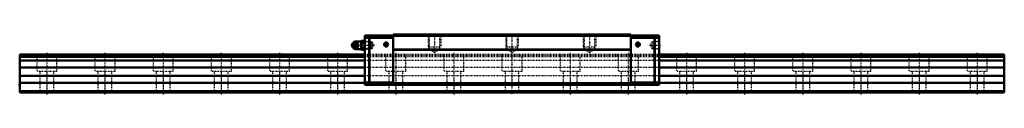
# Model space of a CAD drawing. Header units: millimetres. Extents: x -35 to 1235, y -2 to 76.
import ezdxf

# ---------------------------------------------------------------- set-up
doc = ezdxf.new("R2010")
doc.units = ezdxf.units.MM
doc.linetypes.add('Center', pattern=[1.5, 0.45, -0.5, 0.05, -0.5])
doc.linetypes.add('Dashed', pattern=[2, 1, -1])
for name, color, linetype, lineweight in [('2d ConnectionPoints', 7, 'Continuous', 50), ('AM_0', 7, 'Continuous', 50), ('AM_4', 3, 'Continuous', 25), ('AM_5', 3, 'Continuous', 25), ('AM_7', 7, 'Center', 25), ('AM_9', 6, 'Dashed', 25)]:
    doc.layers.add(name, color=color, linetype=linetype, lineweight=lineweight)

# ---------------------------------------------------------------- blocks, each defined once
blk = doc.blocks.new('1_B_PT1_8_SRN_grease_nipple_joint_0_in_e7ktyq2p7c8g9grdu795m511h________0')
at = {"layer": 'AM_0'}
for p, q in [((395.9, 64.2), (396.1, 64.5)), ((396.1, 64.5), (400.2, 64.5)), ((405.3, 65.8), (397.8, 65.8)), ((405.8, 66.8), (405.3, 65.9)), ((405.3, 65.9), (405.3, 56.1)), ((405.8, 66.8), (409.5, 66.8)), ((405.8, 63.9), (409.5, 63.9)), ((410, 65.9), (409.5, 66.8)), ((394.1, 63), (393.7, 62.4)), ((393.7, 59.6), (394.1, 59)), ((396.1, 57.5), (395.8, 57.8)), ((396.1, 57.5), (400.2, 57.5)), ((397.8, 56.2), (405.3, 56.2)), ((401.7, 61), (402.1, 61)), ((405.3, 56.1), (405.8, 55.2)), ((405.8, 58.1), (409.5, 58.1)), ((405.8, 55.2), (409.5, 55.2)), ((409.5, 55.2), (410, 56.1))]:
    blk.add_line(p, q, dxfattribs=at)
for points in [[(399.8, 64.5), (400, 63.9), (400.2, 63.4), (400.4, 63), (400.7, 62.5), (401, 62), (401.3, 61.6), (401.7, 61)], [(402.1, 61), (401.8, 61.7), (401.7, 62.1), (401.5, 62.5), (401.2, 63.1), (400.8, 63.7), (400.5, 64.1), (400.2, 64.5)], [(405.8, 66.8), (405.6, 66.4), (405.5, 66), (405.4, 65.6), (405.4, 65.2), (405.5, 64.6), (405.8, 63.9)], [(405.8, 63.9), (405.5, 62.5), (405.4, 61.7), (405.4, 61), (405.4, 60.2), (405.5, 59.5), (405.8, 58.1)], [(409.5, 63.9), (409.7, 64.3), (409.8, 64.6), (409.9, 65), (409.9, 65.4), (409.8, 66.1), (409.5, 66.8)], [(409.5, 58.1), (409.8, 59.5), (409.9, 60.3), (409.9, 61), (409.9, 61.8), (409.8, 62.5), (409.5, 63.9)], [(401.7, 61), (401.3, 60.4), (400.9, 59.9), (400.7, 59.5), (400.4, 59), (400.2, 58.5), (400, 58.1), (399.8, 57.5)], [(400.2, 57.5), (400.8, 58.2), (401, 58.6), (401.3, 59), (401.5, 59.6), (401.8, 60.2), (402, 60.6), (402.1, 61)], [(405.8, 58.1), (405.6, 57.7), (405.5, 57.4), (405.4, 57), (405.4, 56.6), (405.5, 55.9), (405.8, 55.2)], [(409.5, 55.2), (409.7, 55.6), (409.8, 56), (409.9, 56.4), (409.9, 56.8), (409.8, 57.4), (409.5, 58.1)]]:
    blk.add_lwpolyline(points, dxfattribs=at)
for centre, radius, start, end in [((397.8, 62.8), 3, 90, 159.9436), ((396.6, 61), 3.3, 270, 90), ((397.8, 59.2), 3, 200.0564, 270)]:
    blk.add_arc(centre, radius, start, end, dxfattribs=at)
blk.add_ellipse((396.6, 61), major_axis=(0, 3.3), ratio=0.927184, start_param=2.207257, end_param=7.217521, dxfattribs=at)
for major_axis in [(0, 2.42), (0, -1.01)]:
    blk.add_ellipse((395.5, 61), major_axis=major_axis, ratio=0.927184, dxfattribs=at)
at = {"layer": 'AM_4'}
for p, q in [((397.8, 65.8), (397.8, 64.5)), ((397.8, 57.5), (397.8, 56.2))]:
    blk.add_line(p, q, dxfattribs=at)
blk.add_ellipse((397.4, 61), major_axis=(0, 2.94), ratio=0.927184, start_param=3.533104, end_param=5.891674, dxfattribs=at)
at = {"layer": 'AM_5', "linetype": 'Dashed'}
for p, q in [((410, 65.9), (411, 65.3)), ((411, 56.1), (411, 65.9)), ((418, 65.1), (411, 65.3)), ((410, 56.1), (411, 56.7)), ((418, 56.9), (411, 56.7))]:
    blk.add_line(p, q, dxfattribs=at)
at = {"layer": 'AM_7'}
for p, q in [((396.6, 57.5), (396.6, 64.5)), ((393.1, 61), (422.7, 61))]:
    blk.add_line(p, q, dxfattribs=at)
at = {"layer": 'AM_9'}
for p, q in [((397.8, 64.5), (397.8, 57.5)), ((417.4, 65.7), (410, 65.9)), ((418, 65.1), (417.4, 65.7)), ((417.4, 65.7), (417.4, 56.3)), ((418, 65.1), (418, 56.9)), ((394.2, 61), (394.6, 61)), ((394.8, 62.8), (394.8, 59.2)), ((410, 56.1), (417.4, 56.3)), ((417.4, 56.3), (418, 56.9))]:
    blk.add_line(p, q, dxfattribs=at)
for points in [[(396.5, 64.5), (396.2, 63.8), (396.1, 63.4), (395.9, 63), (395.6, 62.4), (395.2, 61.8), (394.9, 61.4), (394.6, 61)], [(394.7, 61.4), (394.7, 61.6), (394.8, 62), (394.9, 62.3), (395.1, 62.6), (395.4, 62.9), (395.6, 63.2), (395.9, 63.4), (396.2, 63.6), (396.5, 63.7), (396.9, 63.8), (397.2, 63.9), (397.6, 63.8), (397.9, 63.8), (398.3, 63.6), (398.6, 63.5)], [(397.3, 57.8), (397.2, 57.8), (396.9, 57.8), (396.5, 57.9), (396.2, 58), (396, 58.1), (395.5, 58.6), (395.2, 59.2), (395, 59.7), (394.9, 60.3), (394.9, 61.2), (395, 62.1), (395.1, 62.6), (395.2, 63), (395.5, 63.4), (395.8, 63.7), (396, 63.9), (396.4, 64.1), (397, 64.2), (397.3, 64.2)], [(394.9, 62.6), (395, 63), (395.3, 63.5), (395.7, 63.9), (395.9, 64.2)], [(397.3, 64.2), (397.4, 64.1), (397.6, 64.1), (397.7, 64), (397.8, 64)], [(397.8, 58), (398.4, 58.4), (398.9, 58.7), (399.4, 59.1), (399.8, 59.5), (400, 59.9), (400.2, 60.3), (400.4, 60.7), (400.4, 61.1), (400.3, 61.6), (400.1, 62), (399.9, 62.4), (399.5, 62.8), (399.1, 63.1), (398.6, 63.5), (398, 63.9), (397.8, 64)], [(394.2, 61), (394.4, 61.6), (394.5, 61.8)], [(394.5, 60.2), (394.4, 60.4), (394.2, 61)], [(394.6, 61), (395.1, 60.3), (395.4, 59.9), (395.6, 59.5), (395.9, 58.9), (396.2, 58.3), (396.3, 57.9), (396.5, 57.5)], [(394.7, 61), (394.7, 61.2), (394.7, 61.4)], [(394.7, 60.6), (394.7, 60.8), (394.7, 61)], [(398.6, 58.6), (398.3, 58.4), (398, 58.3), (397.6, 58.2), (397.3, 58.1), (396.9, 58.2), (396.6, 58.2), (396.2, 58.4), (395.9, 58.6), (395.6, 58.8), (395.4, 59), (395.1, 59.4), (394.9, 59.7), (394.8, 60), (394.7, 60.4), (394.7, 60.6)], [(395.8, 57.8), (395.7, 58.1), (395.3, 58.6), (395, 59), (394.9, 59.4)], [(397.8, 58), (397.7, 58), (397.6, 57.9), (397.4, 57.9), (397.3, 57.8)]]:
    blk.add_lwpolyline(points, dxfattribs=at)
for centre, start, end in [((397.8, 62.8), 159.9436, 180), ((397.8, 59.2), 180, 200.0564)]:
    blk.add_arc(centre, 3, start, end, dxfattribs=at)
blk.add_ellipse((397.1, 61), major_axis=(0, -2.94), ratio=0.927184, dxfattribs=at)
for centre, major_axis, start_param, end_param in [((398.6, 61), (0, -3.44), 3.553259, 5.871519), ((397.4, 61), (0, 2.94), 5.891674, 6.845665), ((398.6, 61), (0, 3.44), 2.729926, 6.694852), ((396.6, 61), (0, 3.3), 0.934336, 2.207257), ((397.4, 61), (0, 2.94), 1.550664, 1.594897), ((397.4, 61), (0, 2.94), 2.583472, 3.533104)]:
    blk.add_ellipse(centre, major_axis=major_axis, ratio=0.927184, start_param=start_param, end_param=end_param, dxfattribs=at)
blk = doc.blocks.new('2_SRN65SLRSSB_PT1_81_Slide35_65_0_in_e7ktyq2p7c8g9grdu795m511h________0')
at = {"layer": 'AM_0'}
for p, q in [((415.6, 73.6), (410, 73.6)), ((410, 73.6), (410, 10)), ((415.6, 70.6), (410, 70.6)), ((415.6, 73.1), (416.1, 73.6)), ((415.6, 73.6), (415.6, 73.1)), ((416.1, 70.6), (415.6, 71.1)), ((415.6, 71.1), (415.6, 12.5)), ((446.6, 73.6), (416.1, 73.6)), ((416.1, 70.6), (416.1, 13)), ((446.6, 70.6), (416.1, 70.6)), ((753.4, 75), (446.6, 75)), ((446.6, 75), (446.6, 10)), ((753.4, 73), (446.6, 73)), ((753.4, 75), (753.4, 10)), ((753.4, 73.6), (783.9, 73.6)), ((753.4, 70.6), (783.9, 70.6)), ((784.4, 73.1), (783.9, 73.6)), ((783.9, 70.6), (784.4, 71.1)), ((783.9, 70.6), (783.9, 13)), ((784.4, 73.6), (790, 73.6)), ((784.4, 73.6), (784.4, 73.1)), ((784.4, 71.1), (784.4, 12.5)), ((784.4, 70.6), (790, 70.6)), ((790, 73.6), (790, 10)), ((753.4, 55.5), (446.6, 55.5)), ((753.4, 55), (446.6, 55)), ((415.6, 13), (410, 13)), ((415.6, 12.5), (416.1, 13)), ((446.6, 13), (416.1, 13)), ((753.4, 13), (783.9, 13)), ((784.4, 12.5), (783.9, 13)), ((784.4, 13), (790, 13)), ((410, 10), (790, 10)), ((753.4, 12), (446.6, 12))]:
    blk.add_line(p, q, dxfattribs=at)
for centre in [(437.6, 62), (762.4, 62)]:
    blk.add_circle(centre, 2.6, dxfattribs=at)
at = {"layer": 'AM_5', "linetype": 'Dashed'}
for p, q in [((418.8, 65.1), (418, 65.7)), ((418, 65.7), (418, 56.3)), ((492, 75), (492, 59)), ((508, 75), (508, 59)), ((592, 75), (592, 59)), ((608, 75), (608, 59)), ((692, 75), (692, 59)), ((708, 75), (708, 59)), ((781.3, 65.1), (782.1, 65.7)), ((790, 65.9), (782.1, 65.7)), ((782.1, 65.7), (782.1, 56.3)), ((418.8, 56.9), (418, 56.3)), ((493.1, 57.4), (492, 59)), ((492, 59), (508, 59)), ((506.9, 57.4), (508, 59)), ((593.1, 57.4), (592, 59)), ((592, 59), (608, 59)), ((606.9, 57.4), (608, 59)), ((693.1, 57.4), (692, 59)), ((692, 59), (708, 59)), ((706.9, 57.4), (708, 59)), ((781.3, 56.9), (782.1, 56.3)), ((790, 56.1), (782.1, 56.3))]:
    blk.add_line(p, q, dxfattribs=at)
at = {"layer": 'AM_7'}
for p, q in [((437.6, 59.3), (437.6, 64.7)), ((500, 76.2), (500, 50.6)), ((700, 76.2), (700, 50.6)), ((762.4, 59.3), (762.4, 64.7)), ((434.9, 62), (440.3, 62)), ((759.7, 62), (765.1, 62)), ((777.4, 61), (790.7, 61))]:
    blk.add_line(p, q, dxfattribs=at)
at = {"layer": 'AM_9'}
for p, q in [((410.6, 65.3), (410, 65.9)), ((419.7, 65), (410.6, 65.3)), ((410.6, 65.3), (410.6, 56.7)), ((422.1, 61), (419.7, 65)), ((419.7, 65), (419.7, 57)), ((753.4, 74), (446.6, 74)), ((492, 75), (493.1, 73.9)), ((493.1, 73.9), (493.1, 55.8)), ((493.1, 73.9), (506.9, 73.9)), ((506.9, 73.9), (508, 75)), ((506.9, 55.8), (506.9, 73.9)), ((592, 75), (593.1, 73.9)), ((593.1, 73.9), (593.1, 55.8)), ((593.1, 73.9), (606.9, 73.9)), ((606.9, 73.9), (608, 75)), ((606.9, 55.8), (606.9, 73.9)), ((692, 75), (693.1, 73.9)), ((693.1, 73.9), (693.1, 55.8)), ((693.1, 73.9), (706.9, 73.9)), ((706.9, 73.9), (708, 75)), ((706.9, 55.8), (706.9, 73.9)), ((780.4, 65), (778, 61)), ((789.5, 65.3), (780.4, 65)), ((780.4, 65), (780.4, 57)), ((790, 65.8), (789.5, 65.3)), ((789.5, 65.3), (789.5, 56.7)), ((410, 56.1), (410.6, 56.7)), ((410.6, 56.7), (419.7, 57)), ((419.7, 57), (422.1, 61)), ((493.1, 55.8), (506.9, 55.8)), ((493.1, 55.8), (500, 51.8)), ((500, 51.8), (506.9, 55.8)), ((593.1, 55.8), (606.9, 55.8)), ((593.1, 55.8), (600, 51.8)), ((600, 51.8), (606.9, 55.8)), ((693.1, 55.8), (706.9, 55.8)), ((693.1, 55.8), (700, 51.8)), ((700, 51.8), (706.9, 55.8)), ((778, 61), (780.4, 57)), ((780.4, 57), (789.5, 56.7)), ((789.5, 56.7), (790, 56.2)), ((790, 49), (410, 49)), ((790, 47.3), (410, 47.3)), ((790, 46.5), (410, 46.5)), ((790, 46.3), (410, 46.3)), ((790, 41.5), (410, 41.5)), ((790, 32.5), (410, 32.5)), ((790, 21.5), (410, 21.5)), ((790, 12.5), (410, 12.5))]:
    blk.add_line(p, q, dxfattribs=at)
blk = doc.blocks.new('3_SRN65SLR127035_Track_0_in_e7ktyq2p7c8g9grdu795m511h________0')
at = {"layer": 'AM_0'}
for p, q in [((-35, 49), (-35, 0)), ((410, 49), (-35, 49)), ((410, 47.34), (-35, 47.34)), ((410, 46.51), (-35, 46.51)), ((410, 46.26), (-35, 46.26)), ((410, 41.5), (-35, 41.5)), ((1235, 49), (790, 49)), ((1235, 47.34), (790, 47.34)), ((1235, 46.51), (790, 46.51)), ((1235, 46.26), (790, 46.26)), ((1235, 41.5), (790, 41.5)), ((1235, 49), (1235, 0)), ((410, 32.5), (-35, 32.5)), ((1235, 32.5), (790, 32.5)), ((410, 21.5), (-35, 21.5)), ((1235, 21.5), (790, 21.5)), ((410, 12.5), (-35, 12.5)), ((1235, 2), (-35, 2)), ((1235, 0), (-35, 0)), ((1235, 12.5), (790, 12.5))]:
    blk.add_line(p, q, dxfattribs=at)
at = {"layer": 'AM_7'}
for p, q in [((600, 76.16), (600, -2.45)), ((0, 51.45), (0, -2.45)), ((75, 51.45), (75, -2.45)), ((150, 51.45), (150, -2.45)), ((225, 51.45), (225, -2.45)), ((300, 51.45), (300, -2.45)), ((375, 51.45), (375, -2.45)), ((450, 51.45), (450, -2.45)), ((525, 51.45), (525, -2.45)), ((675, 51.45), (675, -2.45)), ((750, 51.45), (750, -2.45)), ((825, 51.45), (825, -2.45)), ((900, 51.45), (900, -2.45)), ((975, 51.45), (975, -2.45)), ((1050, 51.45), (1050, -2.45)), ((1125, 51.45), (1125, -2.45)), ((1200, 51.45), (1200, -2.45))]:
    blk.add_line(p, q, dxfattribs=at)
at = {"layer": 'AM_9'}
for p, q in [((-13, 49), (-13, 27)), ((13, 27), (13, 49)), ((62, 49), (62, 27)), ((88, 27), (88, 49)), ((137, 49), (137, 27)), ((163, 27), (163, 49)), ((212, 49), (212, 27)), ((238, 27), (238, 49)), ((287, 49), (287, 27)), ((313, 27), (313, 49)), ((362, 49), (362, 27)), ((388, 27), (388, 49)), ((790, 49), (410, 49)), ((790, 47.34), (410, 47.34)), ((790, 46.51), (410, 46.51)), ((790, 46.26), (410, 46.26)), ((790, 41.5), (410, 41.5)), ((437, 49), (437, 27)), ((463, 27), (463, 49)), ((512, 49), (512, 27)), ((538, 27), (538, 49)), ((587, 49), (587, 27)), ((613, 27), (613, 49)), ((662, 49), (662, 27)), ((688, 27), (688, 49)), ((737, 49), (737, 27)), ((763, 27), (763, 49)), ((812, 49), (812, 27)), ((838, 27), (838, 49)), ((887, 49), (887, 27)), ((913, 27), (913, 49)), ((962, 49), (962, 27)), ((988, 27), (988, 49)), ((1037, 49), (1037, 27)), ((1063, 27), (1063, 49)), ((1112, 49), (1112, 27)), ((1138, 27), (1138, 49)), ((1187, 49), (1187, 27)), ((1213, 27), (1213, 49)), ((13, 27), (-13, 27)), ((-9, 27), (-9, 0)), ((9, 0), (9, 27)), ((88, 27), (62, 27)), ((66, 27), (66, 0)), ((84, 0), (84, 27)), ((163, 27), (137, 27)), ((141, 27), (141, 0)), ((159, 0), (159, 27)), ((238, 27), (212, 27)), ((216, 27), (216, 0)), ((234, 0), (234, 27)), ((313, 27), (287, 27)), ((291, 27), (291, 0)), ((309, 0), (309, 27)), ((388, 27), (362, 27)), ((366, 27), (366, 0)), ((384, 0), (384, 27)), ((790, 32.5), (410, 32.5)), ((463, 27), (437, 27)), ((441, 27), (441, 0)), ((459, 0), (459, 27)), ((538, 27), (512, 27)), ((516, 27), (516, 0)), ((534, 0), (534, 27)), ((613, 27), (587, 27)), ((591, 27), (591, 0)), ((609, 0), (609, 27)), ((688, 27), (662, 27)), ((666, 27), (666, 0)), ((684, 0), (684, 27)), ((763, 27), (737, 27)), ((741, 27), (741, 0)), ((759, 0), (759, 27)), ((838, 27), (812, 27)), ((816, 27), (816, 0)), ((834, 0), (834, 27)), ((913, 27), (887, 27)), ((891, 27), (891, 0)), ((909, 0), (909, 27)), ((988, 27), (962, 27)), ((966, 27), (966, 0)), ((984, 0), (984, 27)), ((1063, 27), (1037, 27)), ((1041, 27), (1041, 0)), ((1059, 0), (1059, 27)), ((1138, 27), (1112, 27)), ((1116, 27), (1116, 0)), ((1134, 0), (1134, 27)), ((1213, 27), (1187, 27)), ((1191, 27), (1191, 0)), ((1209, 0), (1209, 27)), ((790, 21.5), (410, 21.5)), ((790, 12.5), (410, 12.5))]:
    blk.add_line(p, q, dxfattribs=at)

msp = doc.modelspace()

# ---------------------------------------------------------------- linework, layer by layer
at = {"layer": '2d ConnectionPoints'}
for p in [(410, 61), (437.6, 62), (437.6, 62), (762.4, 62), (762.4, 62), (790, 61), (-35, 10), (0, 0), (0, 0), (600, 10)]:
    msp.add_point(p, dxfattribs=at)

# ---------------------------------------------------------------- block references
for name in ['3_SRN65SLR127035_Track_0_in_e7ktyq2p7c8g9grdu795m511h________0', '1_B_PT1_8_SRN_grease_nipple_joint_0_in_e7ktyq2p7c8g9grdu795m511h________0', '2_SRN65SLRSSB_PT1_81_Slide35_65_0_in_e7ktyq2p7c8g9grdu795m511h________0']:
    msp.add_blockref(name, (0, 0))

doc.saveas('drawing.dxf')
